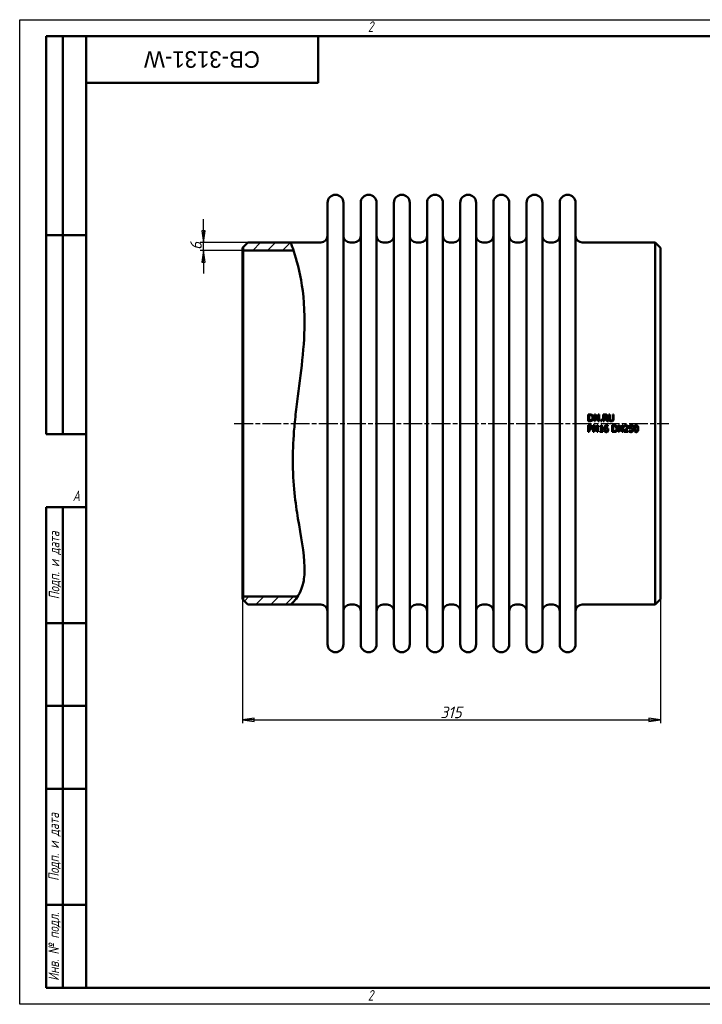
# Model space of a CAD drawing. Header units: millimetres. Extents: x 0 to 1050, y 0 to 742.
# Tile 1 of 2: x 0 to 514, y 0 to 742. Entities that reach past the tile are written whole.
import ezdxf
from ezdxf.enums import TextEntityAlignment as Align

# ---------------------------------------------------------------- set-up
doc = ezdxf.new("R2018")
doc.units = ezdxf.units.MM
doc.header["$LTSCALE"] = 2.5
doc.linetypes.add('CHAIN', pattern=[0.7087, 0.4724, -0.0591, 0.1181, -0.0591])
for name, color, linetype, lineweight in [('Видимый контур (ГОСТ)', 7, 'Continuous', 50), ('Кромка (ГОСТ)', 7, 'Continuous', 50), ('Обозначение (ГОСТ)', 7, 'Continuous', 25), ('Осевая линия (ГОСТ)', 7, 'Continuous', 25), ('Размер (ГОСТ)', 7, 'Continuous', 25), ('Штриховка (ГОСТ)', 7, 'Continuous', 18), ('Эскизная геометрия (ГОСТ)', 7, 'Continuous', 50)]:
    doc.layers.add(name, color=color, linetype=linetype, lineweight=lineweight)
doc.styles.add('Альтернативный текст (ГОСТ)', font='arial.ttf', dxfattribs={"width": 0.8})
doc.styles.add('Обычный текст (ГОСТ)', font='GOST Common Italic.ttf')
doc.styles.add('Стиль текста110', font='GOST Common Italic.ttf', dxfattribs={"width": 0.8})
doc.styles.add('Стиль текста112', font='GOST Common Italic.ttf', dxfattribs={"width": 0.8})
doc.dimstyles.new('Обычный (ГОСТ)', dxfattribs={"dimscale": 2.5, "dimtxt": 3.5, "dimasz": 3.5, "dimexe": 1, "dimexo": 0, "dimgap": 0.5, "dimtad": 1, "dimtxsty": 'Обычный текст (ГОСТ)', "dimblk": 'Filled-1', "dimcen": 0.09, "dimdle": 15, "dimclrd": 256, "dimclre": 256, "dimclrt": 256, "dimazin": 2, "dimtfac": 0.714286, "dimtdec": 3, "dimtmove": 0, "dimatfit": 3, "dimfxl": 1, "dimtolj": 1, "dimlwd": 25, "dimlwe": 25, "dimarcsym": 0})
pattern_1 = [(45, (0, 0), (-5.61266, 5.61266), [])]

# ---------------------------------------------------------------- blocks, each defined once
blk = doc.blocks.new('Рамки ГОСТ - Рамка')
at = {"layer": 'Кромка (ГОСТ)', "lineweight": 25}
for p, q in [((0, 0), (0, 297)), ((0, 297), (420, 297)), ((420, 0), (0, 0))]:
    blk.add_line(p, q, dxfattribs=at)
at = {"layer": 'Кромка (ГОСТ)'}
for p, q in [((415, 292), (20, 292)), ((20, 292), (20, 5)), ((20, 5), (415, 5))]:
    blk.add_line(p, q, dxfattribs=at)
at = {"layer": 'Кромка (ГОСТ)', "char_height": 3.17, "attachment_point": 1, "style": 'Альтернативный текст (ГОСТ)'}
for s, insert, width in [('\\fGOST Common|b0|i1;{\\H3.1700;2}', (105, 296.5), 5.2328), ('\\fGOST Common|b0|i1;{\\H3.1700;A}', (16, 155), 5.1335), ('\\fGOST Common|b0|i1;{\\H3.1700;2}', (104.99, 4.3), 5.2328)]:
    blk.add_mtext(s, dxfattribs=dict(at, insert=insert, width=width))
blk = doc.blocks.new('ГОСТ - Доп. графы 1')
at = {"layer": 'Эскизная геометрия (ГОСТ)'}
for p, q in [((-12, 0), (-12, 145)), ((-12, 145), (0, 145)), ((-7, 145), (-7, 0)), ((-12, 110), (-7, 110)), ((-7, 110), (0, 110)), ((-12, 85), (-7, 85)), ((-7, 85), (0, 85)), ((-12, 60), (-7, 60)), ((-7, 60), (0, 60)), ((-12, 25), (-7, 25)), ((-7, 25), (0, 25)), ((0, 0), (-12, 0))]:
    blk.add_line(p, q, dxfattribs=at)
at = {"layer": 'Обозначение (ГОСТ)', "char_height": 3.17, "attachment_point": 5, "rotation": 90, "style": 'Альтернативный текст (ГОСТ)'}
for s, insert, width in [('\\fGOST Common|b0|i1;{\\H3.1700;Подп. и дата}', (-9.37, 127.41), 34.7679), ('\\fGOST Common|b0|i1;{\\H3.1700;Подп. и дата}', (-9.5, 42.47), 35.1486), ('\\fGOST Common|b0|i1;{\\H3.1700;Инв. № подл.}', (-9.5, 12.41), 24.9618)]:
    blk.add_mtext(s, dxfattribs=dict(at, insert=insert, width=width))
at = {"layer": 'Обозначение (ГОСТ)', "style": 'Стиль текста112'}
for tag, p in [('Подп._и_дата_2', (-3.53, 127.51)), ('Инв._номер_дубликата', (-3.41, 97.47)), ('Взамен_инв._номера', (-3.46, 72.53)), ('Подп._и_дата_1', (-3.42, 42.35)), ('ИНВЕНТАРНЫЙ_НОМЕР', (-3.33, 12.68))]:
    blk.add_attdef(tag, text='', height=3.17, rotation=90, dxfattribs=at).set_placement(p, align=Align.MIDDLE_CENTER)
blk = doc.blocks.new('ГОСТ - Доп. графы 2')
at = {"layer": 'Эскизная геометрия (ГОСТ)'}
for p, q in [((-12, 0), (-12, 120)), ((-12, 120), (0, 120)), ((-7, 0), (-7, 120)), ((-12, 60), (0, 60)), ((0, 0), (-12, 0))]:
    blk.add_line(p, q, dxfattribs=at)
at = {"layer": 'Обозначение (ГОСТ)', "style": 'Стиль текста112'}
for tag, p in [('Первичная_применяемость', (-3.65, 90.03)), ('Справочный_номер', (-3.55, 30.02))]:
    blk.add_attdef(tag, text='', height=3.17, rotation=90, dxfattribs=at).set_placement(p, align=Align.MIDDLE_CENTER)
blk = doc.blocks.new('ГОСТ - Доп. графы 3')
at = {"layer": 'Эскизная геометрия (ГОСТ)'}
for p, q in [((0, 0), (70, 0)), ((70, 0), (70, -14)), ((70, -14), (0, -14))]:
    blk.add_line(p, q, dxfattribs=at)
at = {"layer": 'Обозначение (ГОСТ)', "style": 'Стиль текста110'}
blk.add_attdef('ОБОЗНАЧЕНИЕ', text='', height=5, rotation=180, dxfattribs=at).set_placement((34.94, -6.97), align=Align.MIDDLE_CENTER)
blk = doc.blocks.new('Filled-1')
at = {"color": 0}
for p, q in [((0, 0), (-1, 0.143)), ((-1, 0.143), (-1, -0.143)), ((-1, 0), (0, 0)), ((-1, -0.143), (0, 0))]:
    blk.add_line(p, q, dxfattribs=at)
at = {"color": 0, "flags": 128}
blk.add_lwpolyline([(-1, -0.143), (0, 0), (-1, 0.143), (-1, -0.143)], dxfattribs=at)
at = {"color": 0}
blk.add_solid([(-1, -0.143), (0, 0), (-1, 0.143), (-1, -0.143)], dxfattribs=at)
blk = doc.blocks.new('*D9')
at = {"layer": 'Defpoints', "color": 0, "linetype": 'Continuous', "transparency": 16777216}
for p in [(168.01, 305.48), (483.01, 305.48), (483.01, 214.51)]:
    blk.add_point(p, dxfattribs=at)
at = {"layer": 'Размер (ГОСТ)', "linetype": 'Continuous', "lineweight": 25, "transparency": 16777216}
for p, q in [((168.01, 305.48), (168.01, 212.01)), ((483.01, 305.48), (483.01, 212.01)), ((176.76, 214.51), (474.26, 214.51))]:
    blk.add_line(p, q, dxfattribs=at)
at = {"layer": 'Размер (ГОСТ)', "linetype": 'Continuous', "lineweight": 25, "transparency": 16777216, "xscale": 8.75, "yscale": 8.75, "zscale": 8.75, "rotation": 180}
blk.add_blockref('Filled-1', (168.01, 214.51), dxfattribs=at)
at = {"layer": 'Размер (ГОСТ)', "linetype": 'Continuous', "lineweight": 25, "transparency": 16777216, "xscale": 8.75, "yscale": 8.75, "zscale": 8.75}
blk.add_blockref('Filled-1', (483.01, 214.51), dxfattribs=at)
at = {"layer": 'Размер (ГОСТ)', "linetype": 'Continuous', "lineweight": 25, "transparency": 16777216, "insert": (317, 224.51), "char_height": 8.75, "attachment_point": 1, "style": 'Обычный текст (ГОСТ)'}
blk.add_mtext('\\A1;315', dxfattribs=at)
blk = doc.blocks.new('*D11')
at = {"layer": 'Defpoints', "color": 0, "linetype": 'Continuous', "transparency": 16777216}
for p in [(138.51, 574.48), (172.01, 574.48), (168.51, 568.48)]:
    blk.add_point(p, dxfattribs=at)
at = {"layer": 'Размер (ГОСТ)', "linetype": 'Continuous', "lineweight": 25, "transparency": 16777216}
for p, q in [((138.51, 583.23), (138.51, 591.98)), ((172.01, 574.48), (136.01, 574.48)), ((138.51, 568.48), (138.51, 574.48)), ((168.51, 568.48), (136.01, 568.48)), ((138.51, 559.73), (138.51, 550.98))]:
    blk.add_line(p, q, dxfattribs=at)
at = {"layer": 'Размер (ГОСТ)', "linetype": 'Continuous', "lineweight": 25, "transparency": 16777216, "xscale": 8.75, "yscale": 8.75, "zscale": 8.75}
for p, rotation in [((138.51, 574.48), 270), ((138.51, 568.48), 90)]:
    blk.add_blockref('Filled-1', p, dxfattribs=dict(at, rotation=rotation))
at = {"layer": 'Размер (ГОСТ)', "linetype": 'Continuous', "lineweight": 25, "transparency": 16777216, "insert": (128.51, 568.84), "char_height": 8.75, "attachment_point": 1, "rotation": 90, "style": 'Обычный текст (ГОСТ)'}
blk.add_mtext('\\A1;6', dxfattribs=at)

msp = doc.modelspace()

# ---------------------------------------------------------------- hatches: boundary and pattern name
at = {"layer": 'Штриховка (ГОСТ)'}
h = msp.add_hatch(dxfattribs=at)
h.set_pattern_fill('ANSI31', color=256, scale=63.5, style=0)
h.set_pattern_definition(pattern_1)
edge = h.paths.add_edge_path()
edge.add_spline(control_points=[(204.284, 574.482), (204.45, 574.049), (204.7, 573.399), (205.727, 570.467), (206.047, 569.539), (206.398, 568.483)], knot_values=[0, 0, 0, 0, 2.9827128, 2.9827128, 4.0845688, 4.0845688, 4.0845688, 4.0845688], degree=3, periodic=0)
edge.add_line((206.398, 568.483), (206.396, 568.482))
edge.add_line((206.396, 568.482), (168.514, 568.482))
edge.add_line((168.514, 568.482), (168.514, 570.982))
edge.add_line((168.514, 570.982), (172.014, 574.482))
edge.add_line((172.014, 574.482), (204.284, 574.482))
h = msp.add_hatch(dxfattribs=at)
h.set_pattern_fill('ANSI31', color=256, scale=63.5, style=0)
h.set_pattern_definition(pattern_1)
edge = h.paths.add_edge_path()
edge.add_line((172.014, 301.482), (168.514, 304.982))
edge.add_line((168.514, 304.982), (168.514, 307.482))
edge.add_line((168.514, 307.482), (209.487, 307.482))
edge.add_line((209.487, 307.482), (209.491, 307.478))
edge.add_spline(control_points=[(209.491, 307.478), (208.783, 306.396), (208.085, 305.495), (206.559, 303.672), (205.748, 302.856), (204.604, 301.757), (204.412, 301.592), (204.284, 301.482)], knot_values=[41.3954348, 41.3954348, 41.3954348, 41.3954348, 42.9867189, 42.9867189, 45.2626525, 45.2626525, 47.5410458, 47.5410458, 47.5410458, 47.5410458], degree=3, periodic=0)
edge.add_line((204.284, 301.482), (172.014, 301.482))

# ---------------------------------------------------------------- linework, layer by layer
at = {"layer": 'Видимый контур (ГОСТ)'}
for p, q in [((232.014, 271.482), (232.014, 604.482)), ((244.014, 271.482), (244.014, 604.482)), ((257.014, 271.482), (257.014, 604.482)), ((269.014, 271.482), (269.014, 604.482)), ((282.014, 271.482), (282.014, 604.482)), ((294.014, 271.482), (294.014, 604.482)), ((307.014, 271.482), (307.014, 604.482)), ((319.014, 271.482), (319.014, 604.482)), ((332.014, 271.482), (332.014, 604.482)), ((344.014, 271.482), (344.014, 604.482)), ((357.014, 271.482), (357.014, 604.482)), ((369.014, 271.482), (369.014, 604.482)), ((382.014, 271.482), (382.014, 604.482)), ((394.014, 271.482), (394.014, 604.482)), ((407.014, 271.482), (407.014, 604.482)), ((419.014, 271.482), (419.014, 604.482)), ((168.514, 570.982), (172.014, 574.482)), ((172.014, 574.482), (204.284, 574.482)), ((204.284, 574.482), (227.014, 574.482)), ((249.014, 574.482), (252.014, 574.482)), ((274.014, 574.482), (277.014, 574.482)), ((299.014, 574.482), (302.014, 574.482)), ((324.014, 574.482), (327.014, 574.482)), ((349.014, 574.482), (352.014, 574.482)), ((374.014, 574.482), (377.014, 574.482)), ((399.014, 574.482), (402.014, 574.482)), ((424.014, 574.482), (479.014, 574.482)), ((479.014, 301.482), (479.014, 574.482)), ((483.014, 570.482), (479.014, 574.482)), ((168.014, 570.482), (168.514, 570.982)), ((168.014, 305.482), (168.014, 570.482)), ((168.514, 570.982), (168.514, 304.982)), ((206.396, 568.482), (168.514, 568.482)), ((483.014, 570.482), (483.014, 305.482)), ((428.515, 444.841), (429.654, 444.841)), ((428.515, 444.841), (428.515, 439.841)), ((429.666, 439.841), (428.515, 439.841)), ((429.686, 444.266), (429.18, 444.266)), ((429.18, 440.417), (429.18, 444.266)), ((429.18, 440.417), (429.686, 440.417)), ((433.179, 444.841), (433.179, 439.841)), ((433.179, 444.841), (434.123, 444.841)), ((433.799, 439.841), (433.179, 439.841)), ((433.799, 444.153), (436.011, 439.841)), ((433.799, 439.841), (433.799, 444.153)), ((436.137, 440.883), (434.123, 444.841)), ((436.757, 439.841), (436.011, 439.841)), ((436.137, 444.841), (436.757, 444.841)), ((436.137, 444.841), (436.137, 440.883)), ((436.757, 439.841), (436.757, 444.841)), ((437.899, 440.798), (438.702, 440.798)), ((437.899, 440.798), (437.899, 439.841)), ((438.702, 439.841), (437.899, 439.841)), ((438.702, 439.841), (438.702, 440.798)), ((439.852, 444.841), (441.141, 444.841)), ((439.852, 444.841), (439.852, 439.841)), ((440.517, 439.841), (439.852, 439.841)), ((441.177, 444.266), (440.517, 444.266)), ((440.517, 442.386), (440.517, 444.266)), ((440.517, 442.386), (441.1, 442.386)), ((441.279, 441.831), (440.517, 441.831)), ((440.517, 439.841), (440.517, 441.831)), ((441.279, 441.831), (442.859, 439.841)), ((443.722, 439.841), (441.943, 442.017)), ((443.722, 439.841), (442.859, 439.841)), ((444.058, 444.841), (444.058, 441.721)), ((444.058, 444.841), (444.723, 444.841)), ((444.723, 441.721), (444.723, 444.841)), ((447.012, 444.841), (447.676, 444.841)), ((447.012, 444.841), (447.012, 441.705)), ((447.676, 441.721), (447.676, 444.841)), ((428.515, 436.609), (428.515, 431.609)), ((428.515, 436.609), (429.771, 436.609)), ((429.18, 431.609), (428.515, 431.609)), ((429.18, 434.04), (429.18, 436.034)), ((429.731, 436.034), (429.18, 436.034)), ((429.18, 434.04), (429.633, 434.04)), ((429.18, 431.609), (429.18, 433.473)), ((429.743, 433.473), (429.18, 433.473)), ((432.308, 436.609), (433.252, 436.609)), ((432.308, 436.609), (432.308, 431.609)), ((432.928, 431.609), (432.308, 431.609)), ((432.928, 431.609), (432.928, 435.92)), ((432.928, 435.92), (435.14, 431.609)), ((435.266, 432.65), (433.252, 436.609)), ((435.886, 431.609), (435.14, 431.609)), ((435.266, 436.609), (435.266, 432.65)), ((435.266, 436.609), (435.886, 436.609)), ((435.886, 431.609), (435.886, 436.609)), ((437.15, 435.928), (437.15, 435.47)), ((438.057, 435.47), (437.15, 435.47)), ((437.15, 432.12), (437.15, 431.609)), ((437.15, 432.12), (438.057, 432.12)), ((439.589, 431.609), (437.15, 431.609)), ((438.057, 435.47), (438.057, 432.12)), ((438.183, 436.625), (438.702, 436.625)), ((438.702, 432.12), (438.702, 436.625)), ((438.702, 432.12), (439.589, 432.12)), ((439.589, 431.609), (439.589, 432.12)), ((443.236, 435.989), (443.207, 435.989)), ((443.236, 435.989), (443.236, 436.633)), ((446.55, 436.609), (446.55, 431.609)), ((446.55, 436.609), (447.689, 436.609)), ((447.701, 431.609), (446.55, 431.609)), ((447.215, 432.184), (447.215, 436.034)), ((447.721, 436.034), (447.215, 436.034)), ((447.215, 432.184), (447.721, 432.184)), ((451.214, 436.609), (452.158, 436.609)), ((451.214, 436.609), (451.214, 431.609)), ((451.834, 431.609), (451.214, 431.609)), ((451.834, 431.609), (451.834, 435.92)), ((451.834, 435.92), (454.046, 431.609)), ((454.172, 432.65), (452.158, 436.609)), ((454.792, 431.609), (454.046, 431.609)), ((454.172, 436.609), (454.172, 432.65)), ((454.172, 436.609), (454.792, 436.609)), ((454.792, 431.609), (454.792, 436.609)), ((455.663, 432.318), (455.663, 431.609)), ((458.746, 431.609), (455.663, 431.609)), ((455.768, 436.415), (455.768, 435.701)), ((455.804, 435.701), (455.768, 435.701)), ((456.291, 432.188), (458.746, 432.188)), ((458.746, 431.609), (458.746, 432.188)), ((459.467, 432.496), (459.516, 432.496)), ((459.467, 432.496), (459.467, 431.787)), ((459.674, 436.609), (459.674, 434.032)), ((459.674, 436.609), (462.417, 436.609)), ((462.417, 436.022), (460.318, 436.022)), ((460.318, 434.688), (460.318, 436.022)), ((462.417, 436.022), (462.417, 436.609)), ((168.014, 305.482), (168.514, 304.982)), ((168.514, 307.482), (209.487, 307.482)), ((172.014, 301.482), (168.514, 304.982)), ((483.014, 305.482), (479.014, 301.482)), ((172.014, 301.482), (204.284, 301.482)), ((204.284, 301.482), (227.014, 301.482)), ((249.014, 301.482), (252.014, 301.482)), ((274.014, 301.482), (277.014, 301.482)), ((299.014, 301.482), (302.014, 301.482)), ((324.014, 301.482), (327.014, 301.482)), ((349.014, 301.482), (352.014, 301.482)), ((374.014, 301.482), (377.014, 301.482)), ((399.014, 301.482), (402.014, 301.482)), ((424.014, 301.482), (479.014, 301.482))]:
    msp.add_line(p, q, dxfattribs=at)
for centre, radius, start, end in [((238.014, 604.482), 6, 0, 180), ((263.014, 604.482), 6, 0, 180), ((288.014, 604.482), 6, 0, 180), ((313.014, 604.482), 6, 0, 180), ((338.014, 604.482), 6, 0, 180), ((363.014, 604.482), 6, 0, 180), ((388.014, 604.482), 6, 0, 180), ((413.014, 604.482), 6, 0, 180), ((227.014, 579.482), 5, 270, 0), ((249.014, 579.482), 5, 180, 270), ((252.014, 579.482), 5, 270, 0), ((274.014, 579.482), 5, 180, 270), ((277.014, 579.482), 5, 270, 0), ((299.014, 579.482), 5, 180, 270), ((302.014, 579.482), 5, 270, 0), ((324.014, 579.482), 5, 180, 270), ((327.014, 579.482), 5, 270, 0), ((349.014, 579.482), 5, 180, 270), ((352.014, 579.482), 5, 270, 0), ((374.014, 579.482), 5, 180, 270), ((377.014, 579.482), 5, 270, 0), ((399.014, 579.482), 5, 180, 270), ((402.014, 579.482), 5, 270, 0), ((424.014, 579.482), 5, 180, 270), ((227.014, 296.482), 5, 0, 90), ((249.014, 296.482), 5, 90, 180), ((252.014, 296.482), 5, 0, 90), ((274.014, 296.482), 5, 90, 180), ((277.014, 296.482), 5, 0, 90), ((299.014, 296.482), 5, 90, 180), ((302.014, 296.482), 5, 0, 90), ((324.014, 296.482), 5, 90, 180), ((327.014, 296.482), 5, 0, 90), ((349.014, 296.482), 5, 90, 180), ((352.014, 296.482), 5, 0, 90), ((374.014, 296.482), 5, 90, 180), ((377.014, 296.482), 5, 0, 90), ((399.014, 296.482), 5, 90, 180), ((402.014, 296.482), 5, 0, 90), ((424.014, 296.482), 5, 90, 180), ((238.014, 271.482), 6, 180, 0), ((263.014, 271.482), 6, 180, 0), ((288.014, 271.482), 6, 180, 0), ((313.014, 271.482), 6, 180, 0), ((338.014, 271.482), 6, 180, 0), ((363.014, 271.482), 6, 180, 0), ((388.014, 271.482), 6, 180, 0), ((413.014, 271.482), 6, 180, 0)]:
    msp.add_arc(centre, radius, start, end, dxfattribs=at)
for points, knots in [([(204.284, 574.482), (204.284, 574.482), (204.7, 573.399), (206.862, 567.229), (209.385, 559.652), (213.243, 540.452), (214.849, 528.393), (214.628, 503.204), (213.826, 492.725), (211.435, 471.613), (209.947, 461.158), (208.041, 445.477), (207.469, 440.337), (206.274, 427.015), (205.832, 418.887), (205.758, 392.192), (207.939, 377.35), (211.86, 353.101), (214.431, 340.556), (214.81, 325.569), (214.517, 321.682), (212.399, 311.394), (209.54, 307.233), (206.559, 303.672), (205.748, 302.856), (204.604, 301.757), (204.284, 301.482), (204.284, 301.482)], [0, 0, 0, 0, 2.9827128, 2.9827128, 8.5956592, 8.5956592, 13.6320376, 13.6320376, 16.8358454, 16.8358454, 19.7766327, 19.7766327, 21.1981016, 21.1981016, 23.4533812, 23.4533812, 28.6697378, 28.6697378, 35.0593695, 35.0593695, 37.70602, 37.70602, 42.9867189, 42.9867189, 45.2626525, 45.2626525, 47.5410458, 47.5410458, 47.5410458, 47.5410458]), ([(429.654, 444.841), (430.036, 444.841), (430.444, 444.818), (430.908, 444.697), (431.19, 444.612), (431.445, 444.444)], [0, 0, 0, 0, 0.11466481, 0.11466481, 0.17020389, 0.17020389, 0.17020389, 0.17020389]), ([(431.437, 440.243), (431.201, 440.095), (430.948, 439.983), (430.518, 439.891), (430.221, 439.841), (429.666, 439.841)], [0, 0, 0, 0, 0.08329442, 0.08329442, 0.13187633, 0.13187633, 0.13187633, 0.13187633]), ([(431.007, 443.966), (430.837, 444.067), (430.656, 444.141), (430.336, 444.221), (430.101, 444.266), (429.686, 444.266)], [0, 0, 0, 0, 0.059248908, 0.059248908, 0.099188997, 0.099188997, 0.099188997, 0.099188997]), ([(429.686, 440.417), (429.942, 440.417), (430.212, 440.435), (430.518, 440.5), (430.638, 440.527), (430.882, 440.632), (430.978, 440.686), (431.068, 440.749)], [0, 0, 0, 0, 0.0766422, 0.0766422, 0.09395628, 0.09395628, 0.10622834, 0.10622834, 0.10622834, 0.10622834]), ([(431.765, 442.345), (431.765, 442.63), (431.73, 442.92), (431.574, 443.348), (431.494, 443.498), (431.281, 443.766), (431.153, 443.877), (431.007, 443.966)], [0, 0, 0, 0, 0.08526935, 0.08526935, 0.13643946, 0.13643946, 0.18775188, 0.18775188, 0.18775188, 0.18775188]), ([(431.068, 440.749), (431.23, 440.858), (431.365, 440.993), (431.596, 441.345), (431.659, 441.536), (431.746, 441.898), (431.765, 442.125), (431.765, 442.345)], [0, 0, 0, 0, 0.05857183, 0.05857183, 0.12632017, 0.12632017, 0.22418542, 0.22418542, 0.22418542, 0.22418542]), ([(432.458, 442.337), (432.458, 441.999), (432.407, 441.666), (432.195, 441.099), (432.069, 440.885), (431.8, 440.531), (431.632, 440.372), (431.437, 440.243)], [0, 0, 0, 0, 0.10165132, 0.10165132, 0.18163634, 0.18163634, 0.27052107, 0.27052107, 0.27052107, 0.27052107]), ([(431.445, 444.444), (431.686, 444.284), (431.887, 444.085), (432.153, 443.687), (432.272, 443.471), (432.429, 442.896), (432.458, 442.616), (432.458, 442.337)], [0, 0, 0, 0, 0.08676085, 0.08676085, 0.14359481, 0.14359481, 0.19343367, 0.19343367, 0.19343367, 0.19343367]), ([(441.1, 442.386), (441.272, 442.386), (441.449, 442.399), (441.651, 442.444), (441.735, 442.464), (441.893, 442.549), (441.952, 442.593), (442.004, 442.645)], [0, 0, 0, 0, 0.051488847, 0.051488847, 0.062105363, 0.062105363, 0.069452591, 0.069452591, 0.069452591, 0.069452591]), ([(441.141, 444.841), (441.37, 444.841), (441.632, 444.831), (441.904, 444.788), (442.01, 444.77), (442.239, 444.68), (442.328, 444.633), (442.413, 444.578)], [0, 0, 0, 0, 0.068799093, 0.068799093, 0.082158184, 0.082158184, 0.091530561, 0.091530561, 0.091530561, 0.091530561]), ([(441.971, 444.096), (441.878, 444.157), (441.775, 444.197), (441.586, 444.241), (441.439, 444.266), (441.177, 444.266)], [0, 0, 0, 0, 0.033376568, 0.033376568, 0.058358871, 0.058358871, 0.058358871, 0.058358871]), ([(442.98, 443.484), (442.98, 443.273), (442.949, 443.063), (442.835, 442.78), (442.755, 442.606), (442.494, 442.335), (442.399, 442.258), (442.184, 442.12), (442.066, 442.063), (441.943, 442.017)], [0, 0, 0, 0, 0.06339414, 0.06339414, 0.09166279, 0.09166279, 0.10536994, 0.10536994, 0.12000826, 0.12000826, 0.12000826, 0.12000826]), ([(442.287, 443.431), (442.287, 443.556), (442.269, 443.681), (442.2, 443.843), (442.17, 443.902), (442.077, 444.014), (442.027, 444.058), (441.971, 444.096)], [0, 0, 0, 0, 0.037576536, 0.037576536, 0.052842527, 0.052842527, 0.065952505, 0.065952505, 0.065952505, 0.065952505]), ([(442.004, 442.645), (442.084, 442.721), (442.147, 442.81), (442.222, 442.979), (442.247, 443.057), (442.281, 443.243), (442.287, 443.338), (442.287, 443.431)], [0, 0, 0, 0, 0.033295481, 0.033295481, 0.055300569, 0.055300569, 0.076898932, 0.076898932, 0.076898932, 0.076898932]), ([(442.413, 444.578), (442.556, 444.486), (442.677, 444.37), (442.859, 444.106), (442.902, 443.994), (442.966, 443.763), (442.98, 443.623), (442.98, 443.484)], [0, 0, 0, 0, 0.05111633, 0.05111633, 0.09633789, 0.09633789, 0.15832241, 0.15832241, 0.15832241, 0.15832241]), ([(444.536, 440.198), (444.4, 440.332), (444.295, 440.487), (444.157, 440.818), (444.058, 441.129), (444.058, 441.721)], [0, 0, 0, 0, 0.05736775, 0.05736775, 0.10754155, 0.10754155, 0.10754155, 0.10754155]), ([(445.865, 439.736), (445.607, 439.736), (445.34, 439.766), (445.003, 439.884), (444.898, 439.93), (444.698, 440.054), (444.613, 440.121), (444.536, 440.198)], [0, 0, 0, 0, 0.07747082, 0.07747082, 0.10689212, 0.10689212, 0.13251258, 0.13251258, 0.13251258, 0.13251258]), ([(444.723, 441.721), (444.723, 441.544), (444.731, 441.347), (444.772, 441.11), (444.789, 441.026), (444.855, 440.853), (444.892, 440.781), (444.937, 440.713)], [0, 0, 0, 0, 0.053129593, 0.053129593, 0.071886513, 0.071886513, 0.086797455, 0.086797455, 0.086797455, 0.086797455]), ([(444.937, 440.713), (444.998, 440.62), (445.075, 440.543), (445.282, 440.404), (445.401, 440.365), (445.611, 440.314), (445.74, 440.303), (445.865, 440.303)], [0, 0, 0, 0, 0.03318919, 0.03318919, 0.07503076, 0.07503076, 0.13306523, 0.13306523, 0.13306523, 0.13306523]), ([(445.865, 440.303), (446.053, 440.303), (446.24, 440.331), (446.468, 440.427), (446.551, 440.466), (446.698, 440.584), (446.752, 440.644), (446.797, 440.713)], [0, 0, 0, 0, 0.056308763, 0.056308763, 0.074145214, 0.074145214, 0.087850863, 0.087850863, 0.087850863, 0.087850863]), ([(447.198, 440.198), (447.053, 440.055), (446.886, 439.946), (446.548, 439.81), (446.297, 439.736), (445.865, 439.736)], [0, 0, 0, 0, 0.06113119, 0.06113119, 0.10911189, 0.10911189, 0.10911189, 0.10911189]), ([(446.797, 440.713), (446.88, 440.838), (446.935, 440.976), (446.982, 441.209), (447.012, 441.385), (447.012, 441.705)], [0, 0, 0, 0, 0.045167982, 0.045167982, 0.071538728, 0.071538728, 0.071538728, 0.071538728]), ([(447.676, 441.721), (447.676, 441.459), (447.656, 441.181), (447.563, 440.783), (447.519, 440.653), (447.383, 440.403), (447.299, 440.294), (447.198, 440.198)], [0, 0, 0, 0, 0.07885593, 0.07885593, 0.1225001, 0.1225001, 0.16439016, 0.16439016, 0.16439016, 0.16439016]), ([(429.633, 434.04), (429.861, 434.04), (430.097, 434.055), (430.334, 434.117), (430.421, 434.142), (430.584, 434.235), (430.645, 434.283), (430.699, 434.34)], [0, 0, 0, 0, 0.068286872, 0.068286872, 0.084997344, 0.084997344, 0.097080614, 0.097080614, 0.097080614, 0.097080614]), ([(430.622, 435.843), (430.521, 435.91), (430.409, 435.955), (430.103, 436.027), (429.873, 436.034), (429.731, 436.034)], [0, 0, 0, 0, 0.036342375, 0.036342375, 0.094425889, 0.094425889, 0.094425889, 0.094425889]), ([(431.238, 433.992), (431.073, 433.829), (430.883, 433.706), (430.52, 433.561), (430.247, 433.473), (429.743, 433.473)], [0, 0, 0, 0, 0.06932703, 0.06932703, 0.11721797, 0.11721797, 0.11721797, 0.11721797]), ([(429.771, 436.609), (430.017, 436.609), (430.288, 436.592), (430.668, 436.504), (430.875, 436.44), (431.08, 436.297)], [0, 0, 0, 0, 0.07387017, 0.07387017, 0.11666172, 0.11666172, 0.11666172, 0.11666172]), ([(430.983, 435.081), (430.983, 435.223), (430.963, 435.366), (430.88, 435.567), (430.842, 435.631), (430.744, 435.75), (430.686, 435.8), (430.622, 435.843)], [0, 0, 0, 0, 0.04240566, 0.04240566, 0.065339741, 0.065339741, 0.088651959, 0.088651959, 0.088651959, 0.088651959]), ([(430.699, 434.34), (430.787, 434.428), (430.86, 434.529), (430.948, 434.743), (430.983, 434.88), (430.983, 435.081)], [0, 0, 0, 0, 0.037465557, 0.037465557, 0.069430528, 0.069430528, 0.069430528, 0.069430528]), ([(431.08, 436.297), (431.232, 436.194), (431.358, 436.066), (431.55, 435.772), (431.595, 435.646), (431.66, 435.402), (431.676, 435.251), (431.676, 435.102)], [0, 0, 0, 0, 0.05500634, 0.05500634, 0.10535111, 0.10535111, 0.17902546, 0.17902546, 0.17902546, 0.17902546]), ([(431.676, 435.102), (431.676, 434.899), (431.642, 434.702), (431.539, 434.43), (431.494, 434.33), (431.375, 434.142), (431.311, 434.063), (431.238, 433.992)], [0, 0, 0, 0, 0.06081133, 0.06081133, 0.0874394, 0.0874394, 0.11000255, 0.11000255, 0.11000255, 0.11000255]), ([(437.15, 435.928), (437.363, 435.928), (437.582, 435.947), (437.876, 436.047), (437.938, 436.093), (438.015, 436.157), (438.054, 436.206), (438.114, 436.312), (438.135, 436.368), (438.167, 436.489), (438.178, 436.558), (438.183, 436.625)], [0, 0, 0, 0, 0.0641375, 0.0641375, 0.10706309, 0.10706309, 0.18127577, 0.18127577, 0.24987789, 0.24987789, 0.32921366, 0.32921366, 0.32921366, 0.32921366]), ([(440.428, 433.805), (440.428, 434.128), (440.452, 434.456), (440.561, 435.009), (440.62, 435.205), (440.765, 435.56), (440.859, 435.735), (440.975, 435.896)], [0, 0, 0, 0, 0.09698918, 0.09698918, 0.16883845, 0.16883845, 0.24602466, 0.24602466, 0.24602466, 0.24602466]), ([(440.979, 431.957), (440.851, 432.091), (440.752, 432.25), (440.614, 432.554), (440.54, 432.745), (440.444, 433.282), (440.428, 433.549), (440.428, 433.805)], [0, 0, 0, 0, 0.05558111, 0.05558111, 0.1003316, 0.1003316, 0.14001901, 0.14001901, 0.14001901, 0.14001901]), ([(440.975, 435.896), (441.119, 436.099), (441.297, 436.265), (441.637, 436.476), (441.807, 436.564), (442.244, 436.68), (442.456, 436.702), (442.668, 436.702)], [0, 0, 0, 0, 0.07465185, 0.07465185, 0.12000917, 0.12000917, 0.16024866, 0.16024866, 0.16024866, 0.16024866]), ([(442.081, 431.504), (441.87, 431.504), (441.664, 431.537), (441.401, 431.644), (441.308, 431.688), (441.122, 431.817), (441.047, 431.884), (440.979, 431.957)], [0, 0, 0, 0, 0.06312031, 0.06312031, 0.08513258, 0.08513258, 0.10281589, 0.10281589, 0.10281589, 0.10281589]), ([(441.116, 433.971), (441.114, 433.924), (441.111, 433.877), (441.107, 433.812), (441.104, 433.754), (441.104, 433.655)], [0, 0, 0, 0, 0.014115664, 0.014115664, 0.019752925, 0.019752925, 0.019752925, 0.019752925]), ([(441.104, 433.655), (441.104, 433.418), (441.12, 433.151), (441.216, 432.763), (441.267, 432.646), (441.342, 432.492), (441.395, 432.406), (441.461, 432.334)], [0, 0, 0, 0, 0.07113681, 0.07113681, 0.11949916, 0.11949916, 0.18329532, 0.18329532, 0.18329532, 0.18329532]), ([(442.579, 436.123), (442.388, 436.123), (442.2, 436.093), (441.874, 435.959), (441.742, 435.871), (441.515, 435.648), (441.409, 435.507), (441.201, 435.047), (441.142, 434.744), (441.116, 434.453)], [0, 0, 0, 0, 0.05725001, 0.05725001, 0.10583551, 0.10583551, 0.15247065, 0.15247065, 0.21648337, 0.21648337, 0.21648337, 0.21648337]), ([(441.116, 434.453), (441.266, 434.557), (441.426, 434.644), (441.689, 434.741), (441.875, 434.802), (442.158, 434.802)], [0, 0, 0, 0, 0.054676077, 0.054676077, 0.084078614, 0.084078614, 0.084078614, 0.084078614]), ([(442.008, 434.247), (441.852, 434.247), (441.7, 434.223), (441.456, 434.145), (441.304, 434.088), (441.116, 433.971)], [0, 0, 0, 0, 0.046660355, 0.046660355, 0.077018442, 0.077018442, 0.077018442, 0.077018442]), ([(441.461, 432.334), (441.535, 432.252), (441.621, 432.178), (441.787, 432.097), (441.852, 432.08), (441.958, 432.057), (442.021, 432.051), (442.085, 432.051)], [0, 0, 0, 0, 0.033192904, 0.033192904, 0.055134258, 0.055134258, 0.086178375, 0.086178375, 0.086178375, 0.086178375]), ([(442.648, 434.073), (442.573, 434.132), (442.489, 434.175), (442.31, 434.225), (442.169, 434.247), (442.008, 434.247)], [0, 0, 0, 0, 0.028798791, 0.028798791, 0.055604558, 0.055604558, 0.055604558, 0.055604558]), ([(443.199, 431.974), (443.067, 431.837), (442.916, 431.725), (442.643, 431.597), (442.539, 431.562), (442.316, 431.515), (442.199, 431.504), (442.081, 431.504)], [0, 0, 0, 0, 0.05714083, 0.05714083, 0.09058114, 0.09058114, 0.12621653, 0.12621653, 0.12621653, 0.12621653]), ([(442.085, 432.051), (442.205, 432.051), (442.323, 432.07), (442.529, 432.155), (442.613, 432.211), (442.784, 432.378), (442.842, 432.479), (442.92, 432.66), (442.945, 432.759), (442.981, 432.97), (442.988, 433.087), (442.988, 433.201)], [0, 0, 0, 0, 0.03604327, 0.03604327, 0.06683972, 0.06683972, 0.1077905, 0.1077905, 0.15005211, 0.15005211, 0.19826802, 0.19826802, 0.19826802, 0.19826802]), ([(442.158, 434.802), (442.327, 434.802), (442.505, 434.787), (442.741, 434.724), (442.901, 434.674), (443.126, 434.506)], [0, 0, 0, 0, 0.05073774, 0.05073774, 0.07339145, 0.07339145, 0.07339145, 0.07339145]), ([(443.207, 435.989), (443.135, 436.027), (443.037, 436.057), (442.892, 436.093), (442.767, 436.123), (442.579, 436.123)], [0, 0, 0, 0, 0.024477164, 0.024477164, 0.038136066, 0.038136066, 0.038136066, 0.038136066]), ([(442.988, 433.201), (442.988, 433.361), (442.972, 433.53), (442.901, 433.738), (442.87, 433.814), (442.767, 433.962), (442.711, 434.021), (442.648, 434.073)], [0, 0, 0, 0, 0.047759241, 0.047759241, 0.065818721, 0.065818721, 0.080824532, 0.080824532, 0.080824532, 0.080824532]), ([(442.668, 436.702), (442.772, 436.702), (442.877, 436.697), (443.032, 436.68), (443.134, 436.667), (443.236, 436.633)], [0, 0, 0, 0, 0.031135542, 0.031135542, 0.046641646, 0.046641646, 0.046641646, 0.046641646]), ([(443.126, 434.506), (443.261, 434.405), (443.371, 434.283), (443.541, 433.994), (443.588, 433.849), (443.654, 433.561), (443.669, 433.395), (443.669, 433.23)], [0, 0, 0, 0, 0.05037756, 0.05037756, 0.10059805, 0.10059805, 0.16405219, 0.16405219, 0.16405219, 0.16405219]), ([(443.669, 433.23), (443.669, 433.013), (443.639, 432.799), (443.534, 432.491), (443.483, 432.371), (443.352, 432.152), (443.282, 432.058), (443.199, 431.974)], [0, 0, 0, 0, 0.06517251, 0.06517251, 0.09765054, 0.09765054, 0.12546126, 0.12546126, 0.12546126, 0.12546126]), ([(447.689, 436.609), (448.072, 436.609), (448.481, 436.586), (448.944, 436.465), (449.226, 436.379), (449.48, 436.212)], [0, 0, 0, 0, 0.11495654, 0.11495654, 0.16973685, 0.16973685, 0.16973685, 0.16973685]), ([(449.471, 432.01), (449.253, 431.873), (449.018, 431.766), (448.445, 431.627), (448.031, 431.609), (447.701, 431.609)], [0, 0, 0, 0, 0.07737633, 0.07737633, 0.17696369, 0.17696369, 0.17696369, 0.17696369]), ([(449.042, 435.734), (448.865, 435.838), (448.677, 435.914), (448.353, 435.991), (448.123, 436.034), (447.721, 436.034)], [0, 0, 0, 0, 0.061616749, 0.061616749, 0.099908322, 0.099908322, 0.099908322, 0.099908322]), ([(447.721, 432.184), (447.976, 432.184), (448.246, 432.202), (448.553, 432.267), (448.674, 432.295), (448.918, 432.4), (449.013, 432.454), (449.103, 432.517)], [0, 0, 0, 0, 0.076576, 0.076576, 0.09410858, 0.09410858, 0.10645505, 0.10645505, 0.10645505, 0.10645505]), ([(449.8, 434.113), (449.8, 434.401), (449.764, 434.696), (449.605, 435.124), (449.524, 435.273), (449.312, 435.537), (449.186, 435.646), (449.042, 435.734)], [0, 0, 0, 0, 0.08637497, 0.08637497, 0.13715106, 0.13715106, 0.18764623, 0.18764623, 0.18764623, 0.18764623]), ([(449.103, 432.517), (449.265, 432.626), (449.4, 432.761), (449.63, 433.111), (449.693, 433.3), (449.781, 433.661), (449.8, 433.89), (449.8, 434.113)], [0, 0, 0, 0, 0.05859713, 0.05859713, 0.12580814, 0.12580814, 0.22649088, 0.22649088, 0.22649088, 0.22649088]), ([(450.492, 434.105), (450.492, 433.746), (450.435, 433.394), (450.216, 432.849), (450.1, 432.642), (449.821, 432.286), (449.659, 432.134), (449.471, 432.01)], [0, 0, 0, 0, 0.10786004, 0.10786004, 0.17627557, 0.17627557, 0.2435944, 0.2435944, 0.2435944, 0.2435944]), ([(449.48, 436.212), (449.723, 436.05), (449.926, 435.848), (450.197, 435.439), (450.315, 435.219), (450.465, 434.65), (450.492, 434.376), (450.492, 434.105)], [0, 0, 0, 0, 0.08776998, 0.08776998, 0.14711996, 0.14711996, 0.19788313, 0.19788313, 0.19788313, 0.19788313]), ([(455.663, 432.318), (455.852, 432.496), (456.041, 432.677), (456.384, 433.011), (456.593, 433.217), (456.87, 433.522)], [0, 0, 0, 0, 0.07801089, 0.07801089, 0.14359654, 0.14359654, 0.14359654, 0.14359654]), ([(455.768, 436.415), (455.928, 436.493), (456.141, 436.56), (456.457, 436.645), (456.728, 436.714), (457.048, 436.714)], [0, 0, 0, 0, 0.053564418, 0.053564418, 0.083481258, 0.083481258, 0.083481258, 0.083481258]), ([(456.291, 435.977), (456.196, 435.939), (456.105, 435.893), (455.945, 435.795), (455.874, 435.75), (455.804, 435.701)], [0, 0, 0, 0, 0.030694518, 0.030694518, 0.056079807, 0.056079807, 0.056079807, 0.056079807]), ([(457, 436.135), (456.878, 436.135), (456.758, 436.119), (456.585, 436.077), (456.453, 436.044), (456.291, 435.977)], [0, 0, 0, 0, 0.036565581, 0.036565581, 0.053213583, 0.053213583, 0.053213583, 0.053213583]), ([(457.612, 433.485), (457.409, 433.264), (457.196, 433.048), (456.943, 432.805), (456.901, 432.765), (456.693, 432.567), (456.473, 432.358), (456.291, 432.188)], [0, 0, 0, 0, 0.08985608, 0.08985608, 0.10527856, 0.10527856, 0.22234927, 0.22234927, 0.22234927, 0.22234927]), ([(456.87, 433.522), (457.121, 433.798), (457.379, 434.102), (457.639, 434.498), (457.724, 434.648), (457.833, 434.985), (457.859, 435.143), (457.859, 435.304)], [0, 0, 0, 0, 0.11208636, 0.11208636, 0.16666609, 0.16666609, 0.21256972, 0.21256972, 0.21256972, 0.21256972]), ([(457.612, 435.932), (457.534, 435.999), (457.446, 436.048), (457.273, 436.107), (457.16, 436.135), (457, 436.135)], [0, 0, 0, 0, 0.030785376, 0.030785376, 0.054797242, 0.054797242, 0.054797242, 0.054797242]), ([(457.048, 436.714), (457.282, 436.714), (457.52, 436.683), (457.933, 436.521), (458.067, 436.419), (458.275, 436.217), (458.365, 436.086), (458.467, 435.846), (458.494, 435.751), (458.531, 435.551), (458.539, 435.446), (458.539, 435.341)], [0, 0, 0, 0, 0.07014634, 0.07014634, 0.13307637, 0.13307637, 0.21240217, 0.21240217, 0.26095318, 0.26095318, 0.31246889, 0.31246889, 0.31246889, 0.31246889]), ([(457.859, 435.304), (457.859, 435.428), (457.842, 435.553), (457.781, 435.705), (457.756, 435.759), (457.687, 435.858), (457.652, 435.898), (457.612, 435.932)], [0, 0, 0, 0, 0.036986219, 0.036986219, 0.049251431, 0.049251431, 0.058922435, 0.058922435, 0.058922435, 0.058922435]), ([(458.28, 434.34), (458.198, 434.192), (458.101, 434.053), (457.873, 433.771), (457.744, 433.626), (457.612, 433.485)], [0, 0, 0, 0, 0.05071018, 0.05071018, 0.10880057, 0.10880057, 0.10880057, 0.10880057]), ([(458.539, 435.341), (458.539, 435.164), (458.521, 434.986), (458.449, 434.717), (458.395, 434.539), (458.28, 434.34)], [0, 0, 0, 0, 0.05314504, 0.05314504, 0.083343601, 0.083343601, 0.083343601, 0.083343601]), ([(460.776, 431.504), (460.539, 431.504), (460.304, 431.53), (459.888, 431.624), (459.67, 431.688), (459.467, 431.787)], [0, 0, 0, 0, 0.07123578, 0.07123578, 0.12805233, 0.12805233, 0.12805233, 0.12805233]), ([(459.516, 432.496), (459.575, 432.453), (459.657, 432.407), (459.793, 432.338), (459.897, 432.288), (460.055, 432.229)], [0, 0, 0, 0, 0.022181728, 0.022181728, 0.038914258, 0.038914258, 0.038914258, 0.038914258]), ([(460.663, 434.154), (460.479, 434.154), (460.296, 434.139), (460.058, 434.102), (459.843, 434.069), (459.674, 434.032)], [0, 0, 0, 0, 0.0552164, 0.0552164, 0.072030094, 0.072030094, 0.072030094, 0.072030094]), ([(460.055, 432.229), (460.171, 432.189), (460.294, 432.151), (460.465, 432.11), (460.587, 432.083), (460.788, 432.083)], [0, 0, 0, 0, 0.036968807, 0.036968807, 0.052587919, 0.052587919, 0.052587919, 0.052587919]), ([(460.318, 434.688), (460.398, 434.699), (460.477, 434.707), (460.583, 434.712), (460.672, 434.717), (460.772, 434.717)], [0, 0, 0, 0, 0.024012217, 0.024012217, 0.03177669, 0.03177669, 0.03177669, 0.03177669]), ([(461.481, 433.923), (461.408, 433.987), (461.325, 434.035), (461.074, 434.128), (460.868, 434.154), (460.663, 434.154)], [0, 0, 0, 0, 0.029120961, 0.029120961, 0.080416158, 0.080416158, 0.080416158, 0.080416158]), ([(460.772, 434.717), (460.983, 434.717), (461.216, 434.703), (461.466, 434.644), (461.562, 434.619), (461.771, 434.517), (461.853, 434.464), (461.931, 434.405)], [0, 0, 0, 0, 0.063184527, 0.063184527, 0.076769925, 0.076769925, 0.086689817, 0.086689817, 0.086689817, 0.086689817]), ([(462.004, 431.994), (461.877, 431.857), (461.727, 431.752), (461.418, 431.604), (461.294, 431.568), (461.057, 431.517), (460.917, 431.504), (460.776, 431.504)], [0, 0, 0, 0, 0.05590255, 0.05590255, 0.10256276, 0.10256276, 0.16730087, 0.16730087, 0.16730087, 0.16730087]), ([(460.788, 432.083), (460.924, 432.083), (461.054, 432.107), (461.214, 432.169), (461.282, 432.196), (461.415, 432.29), (461.465, 432.336), (461.509, 432.387)], [0, 0, 0, 0, 0.04059021, 0.04059021, 0.051343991, 0.051343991, 0.059137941, 0.059137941, 0.059137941, 0.059137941]), ([(461.765, 433.201), (461.765, 433.348), (461.748, 433.493), (461.686, 433.656), (461.657, 433.719), (461.573, 433.836), (461.53, 433.882), (461.481, 433.923)], [0, 0, 0, 0, 0.043888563, 0.043888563, 0.058620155, 0.058620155, 0.070163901, 0.070163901, 0.070163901, 0.070163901]), ([(461.509, 432.387), (461.592, 432.486), (461.653, 432.598), (461.724, 432.806), (461.765, 432.957), (461.765, 433.201)], [0, 0, 0, 0, 0.038777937, 0.038777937, 0.06606717, 0.06606717, 0.06606717, 0.06606717]), ([(461.931, 434.405), (462.064, 434.304), (462.173, 434.182), (462.334, 433.908), (462.374, 433.785), (462.434, 433.517), (462.445, 433.354), (462.445, 433.197)], [0, 0, 0, 0, 0.05012833, 0.05012833, 0.09534681, 0.09534681, 0.15495861, 0.15495861, 0.15495861, 0.15495861]), ([(462.445, 433.197), (462.445, 432.992), (462.417, 432.789), (462.316, 432.483), (462.268, 432.373), (462.15, 432.171), (462.082, 432.079), (462.004, 431.994)], [0, 0, 0, 0, 0.06173577, 0.06173577, 0.09665281, 0.09665281, 0.13080845, 0.13080845, 0.13080845, 0.13080845]), ([(463.082, 434.105), (463.082, 434.534), (463.111, 435.011), (463.26, 435.622), (463.326, 435.818), (463.49, 436.125), (463.597, 436.282), (463.884, 436.517), (464.025, 436.591), (464.342, 436.69), (464.512, 436.71), (464.682, 436.71)], [0, 0, 0, 0, 0.12886027, 0.12886027, 0.18825042, 0.18825042, 0.23288731, 0.23288731, 0.267538, 0.267538, 0.30379351, 0.30379351, 0.30379351, 0.30379351]), ([(464.682, 431.504), (464.476, 431.504), (464.27, 431.534), (463.929, 431.672), (463.797, 431.759), (463.562, 431.99), (463.47, 432.129), (463.275, 432.525), (463.202, 432.804), (463.101, 433.408), (463.082, 433.765), (463.082, 434.105)], [0, 0, 0, 0, 0.06186194, 0.06186194, 0.11026193, 0.11026193, 0.16073837, 0.16073837, 0.24296367, 0.24296367, 0.3455084, 0.3455084, 0.3455084, 0.3455084]), ([(463.937, 435.628), (463.861, 435.437), (463.822, 435.213), (463.79, 434.897), (463.762, 434.601), (463.762, 434.105)], [0, 0, 0, 0, 0.061743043, 0.061743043, 0.095658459, 0.095658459, 0.095658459, 0.095658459]), ([(463.762, 434.105), (463.762, 433.852), (463.768, 433.572), (463.801, 433.136), (463.829, 432.868), (463.933, 432.598)], [0, 0, 0, 0, 0.0758138, 0.0758138, 0.13089102, 0.13089102, 0.13089102, 0.13089102]), ([(463.933, 432.598), (463.975, 432.483), (464.035, 432.375), (464.202, 432.192), (464.282, 432.149), (464.376, 432.105), (464.431, 432.088), (464.552, 432.064), (464.617, 432.059), (464.682, 432.059)], [0, 0, 0, 0, 0.03669317, 0.03669317, 0.07430873, 0.07430873, 0.12282195, 0.12282195, 0.17717801, 0.17717801, 0.17717801, 0.17717801]), ([(464.682, 436.155), (464.573, 436.155), (464.462, 436.14), (464.299, 436.075), (464.224, 436.034), (464.103, 435.917), (464.064, 435.867), (463.993, 435.756), (463.962, 435.693), (463.937, 435.628)], [0, 0, 0, 0, 0.03283788, 0.03283788, 0.052827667, 0.052827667, 0.064671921, 0.064671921, 0.077771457, 0.077771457, 0.077771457, 0.077771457]), ([(464.682, 436.71), (464.885, 436.71), (465.087, 436.681), (465.427, 436.543), (465.562, 436.454), (465.777, 436.24), (465.878, 436.107), (466.098, 435.651), (466.172, 435.346), (466.262, 434.746), (466.279, 434.421), (466.279, 434.109)], [0, 0, 0, 0, 0.06079428, 0.06079428, 0.11010476, 0.11010476, 0.15182694, 0.15182694, 0.20991399, 0.20991399, 0.27159316, 0.27159316, 0.27159316, 0.27159316]), ([(465.415, 435.637), (465.371, 435.748), (465.311, 435.855), (465.148, 436.028), (465.071, 436.069), (464.973, 436.113), (464.92, 436.129), (464.805, 436.15), (464.744, 436.155), (464.682, 436.155)], [0, 0, 0, 0, 0.03606015, 0.03606015, 0.07126234, 0.07126234, 0.10923941, 0.10923941, 0.15138938, 0.15138938, 0.15138938, 0.15138938]), ([(466.279, 434.109), (466.279, 433.652), (466.245, 433.137), (466.036, 432.383), (465.932, 432.196), (465.756, 431.938), (465.638, 431.816), (465.383, 431.649), (465.262, 431.596), (464.986, 431.52), (464.834, 431.504), (464.682, 431.504)], [0, 0, 0, 0, 0.13715764, 0.13715764, 0.23371475, 0.23371475, 0.35046987, 0.35046987, 0.44155422, 0.44155422, 0.54499549, 0.54499549, 0.54499549, 0.54499549]), ([(464.682, 432.059), (464.791, 432.059), (464.9, 432.074), (465.063, 432.14), (465.138, 432.181), (465.257, 432.297), (465.295, 432.347), (465.365, 432.459), (465.395, 432.521), (465.42, 432.586)], [0, 0, 0, 0, 0.032558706, 0.032558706, 0.05294252, 0.05294252, 0.065368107, 0.065368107, 0.078949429, 0.078949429, 0.078949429, 0.078949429]), ([(465.598, 434.109), (465.598, 434.368), (465.59, 434.642), (465.549, 435.109), (465.513, 435.391), (465.415, 435.637)], [0, 0, 0, 0, 0.07758674, 0.07758674, 0.1405045, 0.1405045, 0.1405045, 0.1405045]), ([(465.42, 432.586), (465.489, 432.763), (465.528, 432.97), (465.57, 433.32), (465.598, 433.617), (465.598, 434.109)], [0, 0, 0, 0, 0.05720636, 0.05720636, 0.10615761, 0.10615761, 0.10615761, 0.10615761])]:
    msp.add_open_spline(points, degree=3, knots=knots, dxfattribs=at)
at = {"layer": 'Осевая линия (ГОСТ)', "linetype": 'CHAIN', "ltscale": 11.993792}
msp.add_line((161.764, 437.982), (489.264, 437.982), dxfattribs=at)

# ---------------------------------------------------------------- block references
at = {"xscale": 2.5, "yscale": 2.5, "zscale": 2.5}
for name, p in [('Рамки ГОСТ - Рамка', (0, 0)), ('ГОСТ - Доп. графы 2', (50, 430)), ('ГОСТ - Доп. графы 1', (50, 12.5))]:
    msp.add_blockref(name, p, dxfattribs=at)
ref = msp.add_blockref('ГОСТ - Доп. графы 3', (50, 730), dxfattribs=dict(xscale=2.5, yscale=2.5, zscale=2.5))
lines = msp.add_mtext('CB-3131-W', dxfattribs={"layer": 'Обозначение (ГОСТ)', "insert": (137.355, 712.581), "char_height": 12.5, "width": 175.3121, "attachment_point": 5, "rotation": 180, "style": 'Стиль текста110'})
ref.add_attrib('ОБОЗНАЧЕНИЕ', '', (137.355, 712.581)).embed_mtext(lines)

# ---------------------------------------------------------------- dimensions: what is measured, and where the dimension line sits
at = {"layer": 'Размер (ГОСТ)', "linetype": 'Continuous', "lineweight": 25}
for base, p1, p2, angle, override, picture, middle in [((138.514, 574.482), (168.514, 568.482), (172.014, 574.482), 90, {"dimgap": 0.5, "dimdec": 2, "dimtol": 0, "dimlim": 0, "dimtp": 0, "dimtm": 0, "dimtdec": 3, "dimtofl": 1, "dimatfit": 1}, '*D11', (138.514, 571.482)), ((483.014, 214.506), (168.014, 305.482), (483.014, 305.482), 180, {"dimgap": 0.5, "dimdec": 2, "dimtol": 0, "dimlim": 0, "dimtp": 0, "dimtm": 0, "dimtdec": 3, "dimtofl": 0, "dimatfit": 1}, '*D9', (325.514, 214.506))]:
    dim = msp.add_linear_dim(base=base, p1=p1, p2=p2, angle=angle, dimstyle='Обычный (ГОСТ)', override=override, dxfattribs=at)
    dim.commit()
    dim.dimension.update_dxf_attribs({"geometry": picture, "text_midpoint": middle, "dimtype": 160})

doc.saveas('drawing.dxf')
